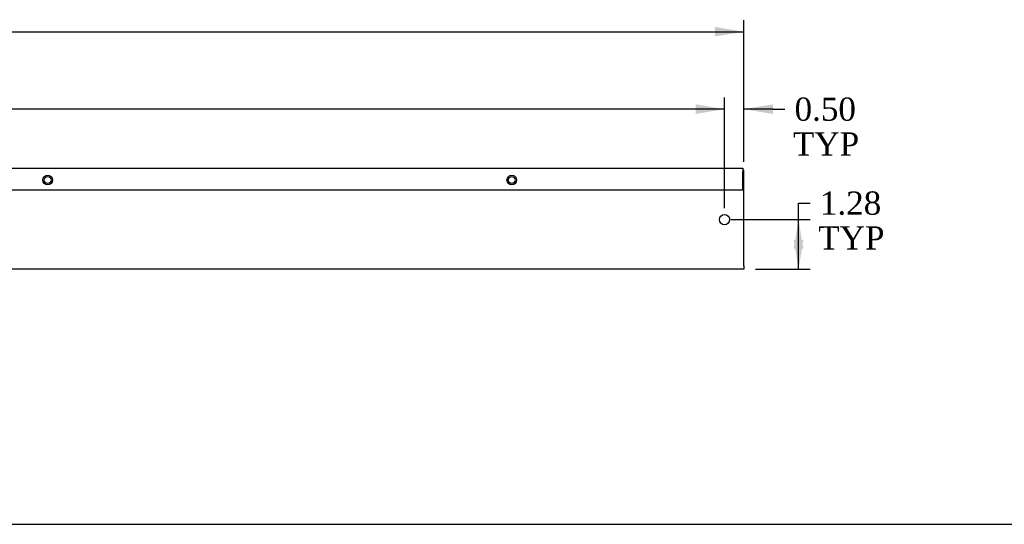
# Model space of a CAD drawing. Header units: inches. Extents: x 0 to 120, y -1 to 80.
# Tile 2 of 3: x 60 to 86, y 0 to 13. Entities that reach past the tile are written whole.
import ezdxf
from ezdxf.enums import TextEntityAlignment as Align

# ---------------------------------------------------------------- set-up
doc = ezdxf.new("R2010")
doc.units = ezdxf.units.IN
doc.header["$MEASUREMENT"] = 0
for name, color, linetype in [('COM55543-17', 7, 'Continuous'), ('COM70727-5', 7, 'Continuous'), ('Default', 7, 'Continuous')]:
    doc.layers.add(name, color=color, linetype=linetype)
doc.styles.add('SEACAD_Times_New_Roman', font='times.ttf')
doc.dimstyles.new('HAMMOND_(STH_-_120x80)', dxfattribs={"dimtxt": 0.6, "dimasz": 0.75, "dimexe": 0.3, "dimexo": 0.3, "dimgap": 0.15, "dimtad": 0, "dimtih": 1, "dimtoh": 1, "dimzin": 0, "dimdsep": 46, "dimtxsty": 'SEACAD_Times_New_Roman', "dimblk1": '_SE_FILLED', "dimblk2": '_SE_FILLED', "dimsah": 1, "dimcen": 0.3, "dimadec": 0, "dimazin": 0, "dimtfac": 0.8, "dimtofl": 0, "dimtmove": 1, "dimatfit": 3, "dimfxl": 1, "dimtolj": 1, "dimtzin": 0, "dimarcsym": 0})

# ---------------------------------------------------------------- blocks, each defined once
blk = doc.blocks.new('SE3')
at = {"layer": 'COM55543-17', "color": 7, "linetype": 'Continuous'}
for p, q in [((18.8473334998, 9.4472823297), (78.7848334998, 9.4472823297)), ((78.7848334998, 9.4472823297), (78.7848334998, 9.3612823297)), ((78.7848334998, 8.8852823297), (78.7848334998, 9.3612823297)), ((18.8473334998, 8.8852823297), (78.7848334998, 8.8852823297))]:
    blk.add_line(p, q, dxfattribs=at)
for centre in [(60.8159584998, 9.1352823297), (72.8158334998, 9.1352823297)]:
    blk.add_circle(centre, 0.125, dxfattribs=at)
at = {"layer": 'COM70727-5', "color": 7, "linetype": 'Continuous'}
for p, q in [((78.7848334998, 9.3902823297), (78.8160834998, 9.3902823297)), ((78.8160834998, 9.3042823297), (78.8160834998, 9.3902823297)), ((78.8160834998, 6.919282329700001), (78.8160834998, 9.3042823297)), ((78.8160834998, 6.919282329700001), (78.8160834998, 6.8332823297)), ((78.8160834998, 6.8332823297), (18.8160834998, 6.8332823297))]:
    blk.add_line(p, q, dxfattribs=at)
for centre, radius in [((60.81608349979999, 9.1352823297), 0.0885), ((72.8160834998, 9.1352823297), 0.0885), ((78.3160834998, 8.1117823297), 0.133)]:
    blk.add_circle(centre, radius, dxfattribs=at)
blk = doc.blocks.new('DMBLK1365')
at = {"layer": 'Default', "linetype": 'Continuous', "transparency": 16777216}
for points in [[(80.35281261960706, 7.361782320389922), (80.22781261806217, 8.111782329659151), (80.1028126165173, 7.361782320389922)], [(80.35281261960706, 7.583282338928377), (80.1028126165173, 7.583282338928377), (80.22781261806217, 6.833282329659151)]]:
    blk.add_hatch(color=7, dxfattribs=at).paths.add_polyline_path(points)
at = {"layer": 'Default', "color": 7, "linetype": 'Continuous', "transparency": 16777216}
for p, q in [((80.2278126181, 8.5401390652), (80.5278126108, 8.5401390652)), ((80.2278126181, 6.8332823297), (80.2278126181, 8.5401390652)), ((78.4830834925, 8.1117823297), (80.5278126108, 8.1117823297)), ((79.1160834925, 6.8332823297), (80.5278126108, 6.8332823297))]:
    blk.add_line(p, q, dxfattribs=at)
at = {"layer": 'Default', "color": 7, "linetype": 'Continuous', "transparency": 16777216, "style": 'SEACAD_Times_New_Roman'}
for s, p in [('1.28', (80.7804666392, 8.840139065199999)), ('TYP', (80.7378126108, 7.940139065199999))]:
    blk.add_text(s, height=0.6, dxfattribs=at).set_placement(p, align=Align.TOP_LEFT)
blk = doc.blocks.new('_SE_FILLED')
at = {"color": 0}
blk.add_line((0, 0), (-1, 0), dxfattribs=at)
blk.add_solid([(0, 0), (-1, -0.1665), (-1, 0.1665), (0, 0)], dxfattribs=at)
blk = doc.blocks.new('DMBLK1366')
at = {"layer": 'Default', "linetype": 'Continuous', "transparency": 16777216}
for points in [[(77.56608349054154, 11.09516036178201), (77.56608349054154, 10.84516035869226), (78.31608349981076, 10.97016036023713)], [(79.56608350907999, 11.09516036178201), (78.81608349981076, 10.97016036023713), (79.56608350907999, 10.84516035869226)]]:
    blk.add_hatch(color=7, dxfattribs=at).paths.add_polyline_path(points)
at = {"layer": 'Default', "color": 7, "linetype": 'Continuous', "transparency": 16777216}
for p, q in [((78.3160834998, 8.4117823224), (78.3160834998, 11.2701603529)), ((78.8160834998, 9.604282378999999), (78.8160834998, 11.2701603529)), ((78.3160834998, 10.9701603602), (76.8160834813, 10.9701603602)), ((79.5735760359, 10.9701603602), (78.8160834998, 10.9701603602)), ((79.5735760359, 10.9701603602), (79.8735760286, 10.9701603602))]:
    blk.add_line(p, q, dxfattribs=at)
at = {"layer": 'Default', "color": 7, "linetype": 'Continuous', "transparency": 16777216, "style": 'SEACAD_Times_New_Roman'}
for s, p in [('0.50', (80.126230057, 11.2701603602)), ('TYP', (80.08357602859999, 10.3701603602))]:
    blk.add_text(s, height=0.6, dxfattribs=at).set_placement(p, align=Align.TOP_LEFT)
blk = doc.blocks.new('DMBLK1367')
at = {"layer": 'Default', "linetype": 'Continuous', "transparency": 16777216}
for points in [[(20.06608350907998, 11.0951604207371), (19.31608349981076, 10.97016041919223), (20.06608350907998, 10.84516041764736)], [(77.56608349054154, 11.0951604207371), (77.56608349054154, 10.84516041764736), (78.31608349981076, 10.97016041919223)]]:
    blk.add_hatch(color=7, dxfattribs=at).paths.add_polyline_path(points)
at = {"layer": 'Default', "color": 7, "linetype": 'Continuous', "transparency": 16777216}
for p, q in [((19.3160834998, 8.5447823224), (19.3160834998, 11.2701604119)), ((78.3160834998, 8.5447823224), (78.3160834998, 11.2701604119)), ((47.5823871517, 10.9701604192), (19.3160834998, 10.9701604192)), ((78.3160834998, 10.9701604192), (50.0497798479, 10.9701604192))]:
    blk.add_line(p, q, dxfattribs=at)
at = {"layer": 'Default', "color": 7, "linetype": 'Continuous', "transparency": 16777216, "style": 'SEACAD_Times_New_Roman'}
blk.add_text('59.00', height=0.6, dxfattribs=at).set_placement((47.7923866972, 11.2701604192), align=Align.TOP_LEFT)
blk = doc.blocks.new('DMBLK1372')
at = {"layer": 'Default', "linetype": 'Continuous', "transparency": 16777216}
for points in [[(19.56608350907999, 13.0976602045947), (18.81608349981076, 12.97266020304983), (19.56608350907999, 12.84766020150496)], [(78.06608349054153, 13.0976602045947), (78.06608349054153, 12.84766020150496), (78.81608349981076, 12.97266020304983)]]:
    blk.add_hatch(color=7, dxfattribs=at).paths.add_polyline_path(points)
at = {"layer": 'Default', "color": 7, "linetype": 'Continuous', "transparency": 16777216}
for p, q in [((18.8160834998, 8.4117823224), (18.8160834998, 13.2726601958)), ((78.8160834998, 9.604282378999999), (78.8160834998, 13.2726601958)), ((18.8160834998, 12.972660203), (47.582387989, 12.972660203)), ((50.0497813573, 12.972660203), (78.8160834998, 12.972660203))]:
    blk.add_line(p, q, dxfattribs=at)
at = {"layer": 'Default', "color": 7, "linetype": 'Continuous', "transparency": 16777216, "style": 'SEACAD_Times_New_Roman'}
blk.add_text('60.00', height=0.6, dxfattribs=at).set_placement((47.7923877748, 13.272660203), align=Align.TOP_LEFT)
blk = doc.blocks.new('BORDER')
at = {"layer": 'Default', "color": 7, "linetype": 'Continuous'}
blk.add_line((-41.86, 0), (0, 0), dxfattribs=at)

msp = doc.modelspace()

# ---------------------------------------------------------------- block references
at = {"layer": 'Default', "color": 7, "xscale": 2.85, "yscale": 2.85, "zscale": 2.85}
msp.add_blockref('BORDER', (119.7441388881, 0.233407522), dxfattribs=at)
at = {"layer": 'Default'}
msp.add_blockref('SE3', (0, 0), dxfattribs=at)

# ---------------------------------------------------------------- dimensions: what is measured, and where the dimension line sits
at = {"layer": 'Default', "color": 7, "linetype": 'Continuous'}
for base, p1, p2, picture, middle in [((78.8160834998, 12.972660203), (18.8160834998, 8.1117823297), (78.8160834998, 6.919282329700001), 'DMBLK1372', (48.81608445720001, 12.972660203)), ((19.3160834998, 10.9701604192), (78.3160834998, 8.2447823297), (19.3160834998, 8.2447823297), 'DMBLK1367', (48.8160833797, 10.9701604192))]:
    dim = msp.add_linear_dim(base=base, p1=p1, p2=p2, text='\\A1;<>', dimstyle='HAMMOND_(STH_-_120x80)', override={"dimtmove": 0}, dxfattribs=at)
    dim.commit()
    dim.dimension.update_dxf_attribs({"geometry": picture, "text_midpoint": middle, "dimtype": 160})
dim = msp.add_linear_dim(base=(78.3160834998, 10.9701603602), p1=(78.8160834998, 6.919282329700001), p2=(78.3160834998, 8.1117823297), text='\\A1;<>\\PTYP', dimstyle='HAMMOND_(STH_-_120x80)', dxfattribs=at)
dim.commit()
dim.dimension.update_dxf_attribs({"geometry": 'DMBLK1366', "text_midpoint": (79.8735760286, 10.9701603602), "dimtype": 160})
dim = msp.add_linear_dim(base=(80.2278126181, 8.1117823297), p1=(78.8160834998, 6.8332823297), p2=(78.18308349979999, 8.1117823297), angle=90, text='\\A1;<>\\PTYP', dimstyle='HAMMOND_(STH_-_120x80)', dxfattribs=at)
dim.commit()
dim.dimension.update_dxf_attribs({"geometry": 'DMBLK1365', "text_midpoint": (80.5278126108, 8.5401390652), "dimtype": 160})

doc.saveas('drawing.dxf')
